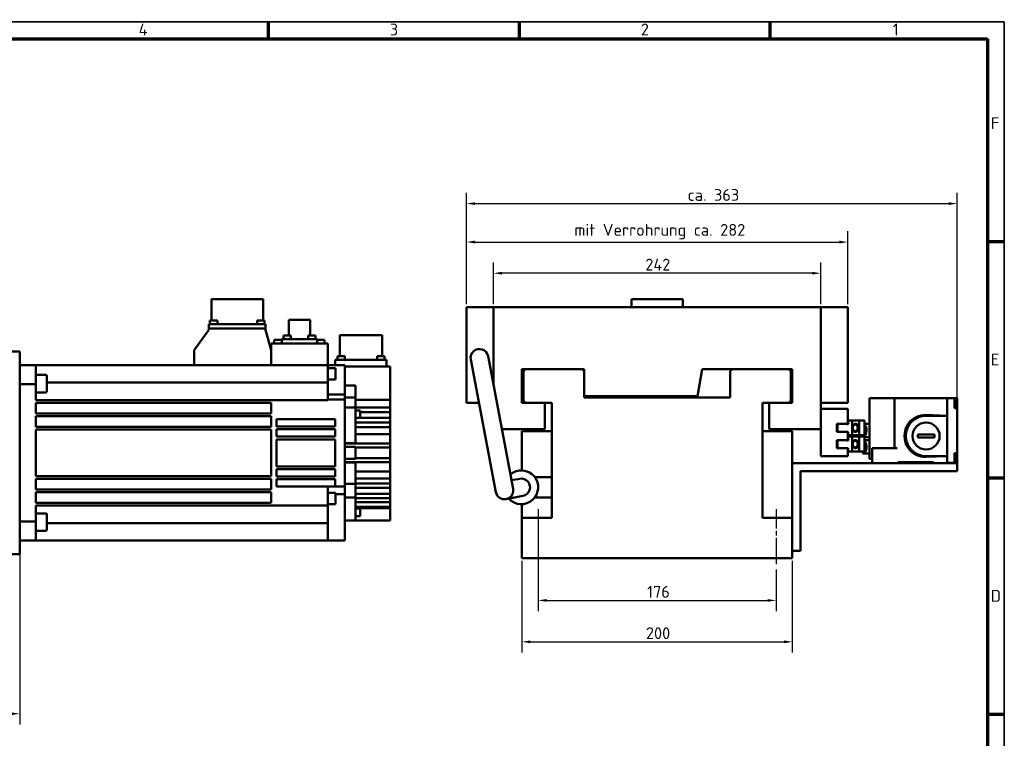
# Model space of a CAD drawing. Header units: millimetres. Extents: x 12 to 1472, y 12 to 1039.
# Tile 7 of 7: x 744 to 1472, y 507 to 1039. Entities that reach past the tile are written whole.
import ezdxf

# ---------------------------------------------------------------- set-up
doc = ezdxf.new("R2010")
doc.units = ezdxf.units.MM
doc.header["$LTSCALE"] = 2.5
doc.linetypes.add('CHAIN', pattern=[0.3543, 0.2362, -0.0295, 0.0591, -0.0295])
doc.layers.get('0').update_dxf_attribs({"lineweight": 25})
for name, color, linetype, lineweight in [('Bemaßung (ISO)', 7, 'Continuous', 25), ('Mittellinie (ISO)', 7, 'Continuous', 25), ('Rahmen (ISO)', 7, 'Continuous', 70), ('Sichtbar (ISO)', 7, 'Continuous', 50), ('Symbol (ISO)', 7, 'Continuous', 25)]:
    doc.layers.add(name, color=color, linetype=linetype, lineweight=lineweight)
doc.styles.add('Notiztext (DIN)', font='isocpeur.ttf')
doc.dimstyles.new('Standard (DIN)', dxfattribs={"dimscale": 2.5, "dimtxt": 3.5, "dimasz": 2.5, "dimexe": 3.175, "dimexo": 0.8, "dimgap": 0.8, "dimtad": 1, "dimdec": 3, "dimrnd": 1e-08, "dimtxsty": 'Notiztext (DIN)', "dimcen": 0.09, "dimdle": 10, "dimclrd": 256, "dimclre": 256, "dimclrt": 256, "dimazin": 2, "dimtfac": 0.571429, "dimtdec": 3, "dimtmove": 0, "dimatfit": 3, "dimfxl": 1, "dimtolj": 1, "dimlwd": -1, "dimlwe": -1, "dimarcsym": 0})

# ---------------------------------------------------------------- blocks, each defined once
blk = doc.blocks.new('Ränder Hagen+Goebel Rahmen')
at = {"layer": 'Rahmen (ISO)', "linetype": 'Continuous', "lineweight": 35}
for p, q in [((5, 415), (589, 415)), ((589, 415), (589, 5))]:
    blk.add_line(p, q, dxfattribs=at)
at = {"layer": 'Rahmen (ISO)'}
for p, q in [((371.25, 410), (371.25, 415)), ((445.5, 410), (445.5, 415)), ((519.75, 410), (519.75, 415)), ((10, 410), (584, 410)), ((584, 410), (584, 10)), ((584, 350), (589, 350)), ((584, 280), (589, 280)), ((584, 210), (589, 210))]:
    blk.add_line(p, q, dxfattribs=at)
at = {"layer": 'Symbol (ISO)', "char_height": 3.5, "style": 'Notiztext (DIN)'}
for s, insert, attachment_point in [('4', (334.125, 411), 8), ('3', (408.375, 411), 8), ('2', (482.625, 411), 8), ('1', (556.875, 411), 8), ('F', (585, 385), 4), ('E', (585, 315), 4), ('D', (585, 245), 4)]:
    blk.add_mtext(s, dxfattribs=dict(at, insert=insert, attachment_point=attachment_point))
blk = doc.blocks.new('*D9')
at = {"layer": 'Bemaßung (ISO)'}
for p, q in [((1127.63, 674.66), (1127.63, 601.22)), ((1303.63, 632.16), (1303.63, 601.22)), ((1133.88, 609.16), (1297.38, 609.16))]:
    blk.add_line(p, q, dxfattribs=at)
for points in [[(1133.88, 610.2), (1133.88, 608.12), (1127.63, 609.16)], [(1297.38, 610.2), (1297.38, 608.12), (1303.63, 609.16)]]:
    blk.add_solid(points, dxfattribs=at)
at = {"layer": 'Defpoints', "color": 0}
for p in [(1127.63, 676.66), (1303.63, 634.16), (1303.63, 609.16)]:
    blk.add_point(p, dxfattribs=at)
at = {"layer": 'Bemaßung (ISO)', "insert": (1208.19, 619.91), "char_height": 8.75, "attachment_point": 1, "style": 'Notiztext (DIN)'}
blk.add_mtext('\\A1;176', dxfattribs=at)
blk = doc.blocks.new('*D10')
at = {"layer": 'Bemaßung (ISO)'}
for p, q in [((1115.63, 638.41), (1115.63, 570.56)), ((1315.63, 638.41), (1315.63, 570.56)), ((1121.88, 578.5), (1309.38, 578.5))]:
    blk.add_line(p, q, dxfattribs=at)
for points in [[(1121.88, 579.54), (1121.88, 577.45), (1115.63, 578.5)], [(1309.38, 579.54), (1309.38, 577.45), (1315.63, 578.5)]]:
    blk.add_solid(points, dxfattribs=at)
at = {"layer": 'Defpoints', "color": 0}
for p in [(1115.63, 640.41), (1315.63, 640.41), (1315.63, 578.5)]:
    blk.add_point(p, dxfattribs=at)
at = {"layer": 'Bemaßung (ISO)', "insert": (1207.32, 589.25), "char_height": 8.75, "attachment_point": 1, "style": 'Notiztext (DIN)'}
blk.add_mtext('\\A1;200', dxfattribs=at)
blk = doc.blocks.new('*D11')
at = {"layer": 'Bemaßung (ISO)'}
for p, q in [((1094.63, 828.41), (1094.63, 859.35)), ((1336.63, 828.41), (1336.63, 859.35)), ((1330.38, 851.41), (1100.88, 851.41))]:
    blk.add_line(p, q, dxfattribs=at)
for points in [[(1100.88, 852.45), (1100.88, 850.37), (1094.63, 851.41)], [(1330.38, 852.45), (1330.38, 850.37), (1336.63, 851.41)]]:
    blk.add_solid(points, dxfattribs=at)
at = {"layer": 'Defpoints', "color": 0}
for p in [(1094.63, 851.41), (1094.63, 826.41), (1336.63, 826.41)]:
    blk.add_point(p, dxfattribs=at)
at = {"layer": 'Bemaßung (ISO)', "insert": (1206.88, 862.16), "char_height": 8.75, "attachment_point": 1, "style": 'Notiztext (DIN)'}
blk.add_mtext('\\A1;242', dxfattribs=at)
blk = doc.blocks.new('*D12')
at = {"layer": 'Bemaßung (ISO)'}
for p, q in [((1074.63, 828.41), (1074.63, 882.44)), ((1356.63, 828.41), (1356.63, 882.44)), ((1080.88, 874.51), (1350.38, 874.51))]:
    blk.add_line(p, q, dxfattribs=at)
for points in [[(1080.88, 875.55), (1080.88, 873.46), (1074.63, 874.51)], [(1350.38, 875.55), (1350.38, 873.46), (1356.63, 874.51)]]:
    blk.add_solid(points, dxfattribs=at)
at = {"layer": 'Defpoints', "color": 0}
for p in [(1356.63, 874.51), (1074.63, 826.41), (1356.63, 826.41)]:
    blk.add_point(p, dxfattribs=at)
at = {"layer": 'Bemaßung (ISO)', "insert": (1154.38, 887.88), "char_height": 8.75, "attachment_point": 1, "style": 'Notiztext (DIN)'}
blk.add_mtext('\\A1;mit Verrohrung ca. 282', dxfattribs=at)
blk = doc.blocks.new('*D13')
at = {"layer": 'Bemaßung (ISO)'}
for p, q in [((1074.63, 828.41), (1074.63, 910.92)), ((1437.63, 753.51), (1437.63, 910.92)), ((1080.88, 902.98), (1431.38, 902.98))]:
    blk.add_line(p, q, dxfattribs=at)
for points in [[(1080.88, 904.03), (1080.88, 901.94), (1074.63, 902.98)], [(1431.38, 904.03), (1431.38, 901.94), (1437.63, 902.98)]]:
    blk.add_solid(points, dxfattribs=at)
at = {"layer": 'Defpoints', "color": 0}
for p in [(1437.63, 902.98), (1074.63, 826.41), (1437.63, 751.51)]:
    blk.add_point(p, dxfattribs=at)
at = {"layer": 'Bemaßung (ISO)', "insert": (1238.19, 913.74), "char_height": 8.75, "attachment_point": 1, "style": 'Notiztext (DIN)'}
blk.add_mtext('\\A1;ca. 363', dxfattribs=at)
blk = doc.blocks.new('*D20')
at = {"layer": 'Bemaßung (ISO)'}
for p, q in [((110.97, 668.41), (110.97, 517.33)), ((743.97, 644.41), (743.97, 517.33)), ((117.22, 525.27), (737.72, 525.27))]:
    blk.add_line(p, q, dxfattribs=at)
for points in [[(117.22, 526.31), (117.22, 524.23), (110.97, 525.27)], [(737.72, 526.31), (737.72, 524.23), (743.97, 525.27)]]:
    blk.add_solid(points, dxfattribs=at)
at = {"layer": 'Defpoints', "color": 0}
for p in [(110.97, 670.41), (743.97, 646.41), (743.97, 525.27)]:
    blk.add_point(p, dxfattribs=at)
at = {"layer": 'Bemaßung (ISO)', "insert": (419.16, 536.02), "char_height": 8.75, "attachment_point": 1, "style": 'Notiztext (DIN)'}
blk.add_mtext('\\A1;633', dxfattribs=at)

msp = doc.modelspace()

# ---------------------------------------------------------------- linework, layer by layer
at = {"layer": 'Mittellinie (ISO)', "linetype": 'CHAIN', "ltscale": 23.990969}
for p, q in [((1127.6307, 676.6579), (1127.6307, 634.1579)), ((1303.6307, 676.6579), (1303.6307, 634.1579))]:
    msp.add_line(p, q, dxfattribs=at)
at = {"layer": 'Sichtbar (ISO)'}
for p, q in [((885.9178, 832.1579), (885.9178, 816.3079)), ((924.0178, 832.1579), (885.9178, 832.1579)), ((924.0178, 832.1579), (924.0178, 816.3079)), ((1215.6307, 832.1579), (1196.5807, 832.1579)), ((1196.5807, 832.1579), (1196.5807, 826.4079)), ((1234.6807, 832.1579), (1215.6307, 832.1579)), ((1234.6807, 832.1579), (1234.6807, 826.4079)), ((1074.6307, 826.4079), (1094.6307, 826.4079)), ((1074.6307, 826.4079), (1074.6307, 755.4079)), ((1094.6307, 826.4079), (1094.6307, 768.2401)), ((1336.6307, 826.4079), (1094.6307, 826.4079)), ((1094.6307, 768.2401), (1094.6307, 826.4079)), ((1336.6307, 735.9079), (1336.6307, 826.4079)), ((1356.6307, 826.4079), (1336.6307, 826.4079)), ((1336.6307, 826.4079), (1336.6307, 755.4079)), ((1356.6307, 755.4079), (1356.6307, 826.4079)), ((884.7578, 816.3079), (884.7578, 813.6079)), ((890.2578, 816.3079), (884.7578, 816.3079)), ((890.2578, 816.3079), (890.2578, 813.6079)), ((919.6778, 816.3079), (919.6778, 813.6079)), ((925.1778, 816.3079), (919.6778, 816.3079)), ((925.1778, 816.3079), (925.1778, 813.6079)), ((943.0303, 816.7879), (943.0303, 805.2079)), ((958.9053, 816.7879), (943.0303, 816.7879)), ((958.9053, 816.7879), (958.9053, 805.2079)), ((872.9678, 794.4079), (883.9678, 809.4079)), ((887.9678, 813.6079), (883.9678, 813.6079)), ((883.9678, 810.4079), (883.9678, 813.6079)), ((883.9678, 810.4079), (925.9678, 810.4079)), ((883.9678, 809.4079), (883.9678, 810.4079)), ((887.9678, 813.6079), (921.9678, 813.6079)), ((925.9678, 813.6079), (921.9678, 813.6079)), ((925.9678, 813.6079), (925.9678, 810.4079)), ((925.9678, 810.4079), (925.9678, 809.4079)), ((925.9678, 809.4079), (929.9678, 794.4079)), ((932.3178, 802.1079), (932.3178, 799.4079)), ((937.8178, 802.1079), (932.3178, 802.1079)), ((937.8178, 802.1079), (937.8178, 799.4079)), ((937.9678, 802.5079), (963.9678, 802.5079)), ((937.9678, 802.5079), (937.9678, 799.4079)), ((939.0678, 805.2079), (939.0678, 802.5079)), ((944.5678, 805.2079), (939.0678, 805.2079)), ((944.5678, 805.2079), (944.5678, 802.5079)), ((957.3678, 805.2079), (957.3678, 802.5079)), ((962.8678, 805.2079), (957.3678, 805.2079)), ((962.8678, 805.2079), (962.8678, 802.5079)), ((963.9678, 802.5079), (963.9678, 799.4079)), ((964.1178, 802.1079), (964.1178, 799.4079)), ((969.6178, 802.1079), (964.1178, 802.1079)), ((969.6178, 802.1079), (969.6178, 799.4079)), ((980.7678, 805.6579), (980.7678, 790.0079)), ((1012.1678, 805.6579), (980.7678, 805.6579)), ((1012.1678, 805.6579), (1012.1678, 790.0079)), ((872.9678, 783.4079), (872.9678, 794.4079)), ((929.9678, 799.4079), (971.9678, 799.4079)), ((929.9678, 799.4079), (929.9678, 794.4079)), ((929.9678, 794.4079), (929.9678, 783.4079)), ((971.9678, 799.4079), (971.9678, 783.4079)), ((743.9678, 793.4079), (718.9678, 793.4079)), ((743.9678, 793.4079), (743.9678, 790.4079)), ((743.9678, 790.4079), (743.9678, 646.4079)), ((981.9678, 787.3079), (977.4678, 787.3079)), ((977.4678, 787.3079), (977.4678, 783.4079)), ((979.0678, 790.0079), (979.0678, 787.3079)), ((984.5678, 790.0079), (979.0678, 790.0079)), ((981.9678, 787.3079), (1010.9678, 787.3079)), ((984.5678, 790.0079), (984.5678, 787.3079)), ((1008.3678, 790.0079), (1008.3678, 787.3079)), ((1013.8678, 790.0079), (1008.3678, 790.0079)), ((1015.4678, 787.3079), (1010.9678, 787.3079)), ((1013.8678, 790.0079), (1013.8678, 787.3079)), ((1015.4678, 787.3079), (1015.4678, 782.4079)), ((1077.7435, 787.6164), (1096.2926, 689.3519)), ((1109.0665, 691.7658), (1090.5179, 790.0278)), ((755.9678, 783.4079), (743.9678, 783.4079)), ((971.9678, 783.4079), (755.9678, 783.4079)), ((755.9678, 783.4079), (755.9678, 769.2139)), ((984.4678, 783.4079), (971.9678, 783.4079)), ((971.9678, 783.4079), (971.9678, 770.4079)), ((977.5178, 781.1146), (971.9678, 781.1146)), ((977.5178, 776.8646), (977.5178, 781.1146)), ((984.4678, 783.4079), (984.4678, 761.7091)), ((1010.9678, 782.4079), (984.4678, 782.4079)), ((1017.9678, 782.4079), (1010.9678, 782.4079)), ((1017.9678, 782.4079), (1017.9678, 757.5997)), ((1115.6307, 755.4079), (1115.6307, 780.4079)), ((1115.6307, 780.4079), (1118.1307, 780.4079)), ((1116.6307, 778.9079), (1118.1307, 780.4079)), ((1118.1307, 780.4079), (1160.1307, 780.4079)), ((1160.1307, 780.4079), (1161.6307, 778.9079)), ((1160.1307, 780.4079), (1161.6307, 780.4079)), ((1161.6307, 780.4079), (1161.6307, 778.9079)), ((1245.4707, 760.4079), (1248.9972, 780.4079)), ((1248.9972, 780.4079), (1271.1307, 780.4079)), ((1269.6307, 778.9079), (1271.1307, 780.4079)), ((1271.1307, 780.4079), (1313.1307, 780.4079)), ((1313.1307, 780.4079), (1314.6307, 778.9079)), ((1313.1307, 780.4079), (1315.6307, 780.4079)), ((1315.6307, 780.4079), (1315.6307, 755.4079)), ((763.1678, 776.1731), (755.9678, 776.1731)), ((763.9678, 775.3731), (763.9678, 763.9731)), ((977.5178, 772.6146), (971.9678, 772.6146)), ((977.5178, 772.6146), (977.5178, 776.8646)), ((1116.6307, 756.9079), (1116.6307, 778.9079)), ((1161.6307, 778.9079), (1161.6307, 759.4079)), ((1269.6307, 759.4079), (1269.6307, 778.9079)), ((1314.6307, 778.9079), (1314.6307, 756.9079)), ((755.9678, 769.2139), (743.9678, 769.2139)), ((755.9678, 757.4079), (755.9678, 769.2139)), ((971.9678, 770.4079), (763.9678, 770.4079)), ((971.9678, 757.9079), (971.9678, 770.4079)), ((992.4678, 768.4079), (984.4678, 768.4079)), ((992.4678, 768.4079), (992.4678, 759.3957)), ((763.1678, 763.1731), (755.9678, 763.1731)), ((984.4678, 761.7091), (971.9678, 761.7091)), ((984.4678, 757.9079), (971.9678, 757.9079)), ((971.9678, 757.9079), (971.9678, 757.4079)), ((984.4678, 757.9079), (984.4678, 761.7091)), ((992.4678, 759.3957), (984.4678, 759.3957)), ((984.4678, 757.9079), (984.4678, 693.4079)), ((992.4678, 751.9079), (992.4678, 759.3957)), ((1161.6307, 760.4079), (1245.4707, 760.4079)), ((1161.6307, 759.4079), (1269.6307, 759.4079)), ((1372.6307, 758.9079), (1373.6307, 758.9079)), ((1372.6307, 713.9079), (1372.6307, 758.9079)), ((1374.0222, 758.9079), (1373.6307, 758.9079)), ((1376.1353, 758.9079), (1374.0222, 758.9079)), ((1383.4874, 758.9079), (1376.1353, 758.9079)), ((1385.7045, 758.9079), (1383.4874, 758.9079)), ((1390.5608, 758.9079), (1385.7045, 758.9079)), ((1391.2307, 758.9079), (1390.5608, 758.9079)), ((1391.2307, 721.9079), (1391.2307, 758.9079)), ((1391.2307, 758.9079), (1393.1609, 758.9079)), ((1430.1307, 758.9079), (1393.1609, 758.9079)), ((1430.1307, 758.8079), (1430.1307, 758.9079)), ((1430.1307, 711.0079), (1430.1307, 758.8079)), ((1430.1307, 758.8079), (1435.6307, 758.8079)), ((1435.6307, 758.8079), (1437.6307, 758.8079)), ((1435.6307, 751.5079), (1435.6307, 758.8079)), ((1436.9742, 757.9903), (1435.6307, 758.1079)), ((1437.6307, 755.5079), (1437.6307, 758.8079)), ((971.9678, 757.4079), (755.9678, 757.4079)), ((755.9678, 747.5329), (755.9678, 755.4079)), ((755.9678, 755.4079), (929.9678, 755.4079)), ((929.9678, 747.5329), (929.9678, 755.4079)), ((992.4678, 751.9079), (984.4678, 751.9079)), ((1017.9678, 757.5997), (992.4678, 757.5997)), ((1017.9678, 752.008), (992.4678, 752.008)), ((992.4678, 751.9079), (992.4678, 736.1514)), ((1017.9678, 752.008), (1017.9678, 757.5997)), ((1017.9678, 749.8741), (1017.9678, 752.008)), ((1074.6307, 755.4079), (1083.8234, 755.4079)), ((1115.6307, 755.4079), (1118.1307, 755.4079)), ((1118.1307, 755.4079), (1116.6307, 756.9079)), ((1137.6307, 755.4079), (1118.1307, 755.4079)), ((1132.6307, 755.4079), (1132.6307, 735.9079)), ((1137.6307, 670.4079), (1137.6307, 755.4079)), ((1313.1307, 755.4079), (1293.6307, 755.4079)), ((1293.6307, 670.4079), (1293.6307, 755.4079)), ((1298.6307, 735.9079), (1298.6307, 755.4079)), ((1314.6307, 756.9079), (1313.1307, 755.4079)), ((1313.1307, 755.4079), (1315.6307, 755.4079)), ((1356.6307, 755.4079), (1336.6307, 755.4079)), ((1336.6307, 750.9079), (1356.6307, 750.9079)), ((1336.6307, 715.9079), (1336.6307, 750.9079)), ((1356.6307, 739.9079), (1356.6307, 750.9079)), ((1436.9742, 752.6254), (1435.6307, 752.5079)), ((1435.6307, 751.5079), (1437.6307, 751.5079)), ((1436.6207, 755.9079), (1436.9742, 755.9079)), ((1436.6207, 755.9079), (1436.6207, 755.1079)), ((1436.9742, 755.1079), (1436.6207, 755.1079)), ((1436.9742, 755.9079), (1437.4307, 755.9079)), ((1437.4307, 755.1079), (1436.9742, 755.1079)), ((1437.4307, 757.4922), (1437.4307, 755.9079)), ((1437.4307, 755.1079), (1437.4307, 753.1235)), ((1437.6307, 751.5079), (1437.6307, 755.5079)), ((1437.6307, 718.3079), (1437.6307, 751.5079)), ((929.9678, 747.5329), (755.9678, 747.5329)), ((929.9678, 745.5329), (755.9678, 745.5329)), ((755.9678, 737.6579), (755.9678, 745.5329)), ((929.9678, 737.6579), (929.9678, 745.5329)), ((977.4678, 743.4079), (933.9678, 743.4079)), ((933.9678, 743.4079), (933.9678, 737.9079)), ((977.4678, 743.4079), (977.4678, 737.9079)), ((995.9678, 749.7514), (992.4678, 749.7514)), ((995.9678, 744.2514), (992.4678, 744.2514)), ((1017.9678, 744.2393), (992.4678, 744.2393)), ((995.9678, 747.0014), (995.9678, 749.7514)), ((1017.9678, 748.6241), (995.9678, 748.6241)), ((995.9678, 744.2514), (995.9678, 747.0014)), ((1017.9678, 749.8741), (1017.9678, 748.6241)), ((1017.9678, 744.2393), (1017.9678, 748.6241)), ((1017.9678, 741.9351), (1017.9678, 744.2393)), ((1414.6307, 746.4491), (1430.1307, 745.9079)), ((1414.6307, 745.9079), (1430.1307, 745.9079)), ((929.9678, 737.6579), (755.9678, 737.6579)), ((977.4678, 737.9079), (933.9678, 737.9079)), ((977.4678, 735.9079), (933.9678, 735.9079)), ((933.9678, 735.9079), (933.9678, 730.4079)), ((977.4678, 735.9079), (977.4678, 730.4079)), ((1017.9678, 740.9853), (992.4678, 740.9853)), ((1017.9678, 737.4014), (992.4678, 737.4014)), ((992.4678, 736.1514), (992.4678, 725.5105)), ((1017.9678, 741.9351), (1017.9678, 740.9853)), ((1017.9678, 737.4014), (1017.9678, 740.9853)), ((1017.9678, 734.9768), (1017.9678, 737.4014)), ((1132.6307, 735.9079), (1100.7339, 735.9079)), ((1120.6307, 734.4079), (1120.6307, 735.9079)), ((1336.6307, 735.9079), (1298.6307, 735.9079)), ((1310.6307, 735.9079), (1310.6307, 734.4079)), ((1348.6307, 739.9079), (1356.6307, 739.9079)), ((1348.6307, 733.9079), (1348.6307, 739.9079)), ((1349.1307, 733.9079), (1349.1307, 739.9079)), ((1356.2746, 739.6079), (1356.2746, 739.9079)), ((1357.1022, 739.6079), (1356.2746, 739.6079)), ((1360.0443, 742.4079), (1356.6307, 742.4079)), ((1356.6307, 742.4069), (1357.1022, 739.6079)), ((1365.1307, 742.4079), (1360.0443, 742.4079)), ((1360.0443, 731.4079), (1360.0443, 742.4079)), ((1362.5807, 739.9079), (1362.5787, 739.9079)), ((1369.1307, 742.4079), (1365.1307, 742.4079)), ((1365.1307, 731.4079), (1365.1307, 742.4079)), ((1369.1307, 731.4079), (1369.1307, 742.4079)), ((1372.6307, 739.8979), (1369.1307, 739.8979)), ((929.9678, 735.6579), (755.9678, 735.6579)), ((755.9678, 718.4079), (755.9678, 735.6579)), ((929.9678, 718.4079), (929.9678, 735.6579)), ((977.4678, 730.4079), (933.9678, 730.4079)), ((1017.9678, 732.2761), (992.4678, 732.2761)), ((1017.9678, 734.9768), (1017.9678, 732.2761)), ((1017.9678, 725.3559), (1017.9678, 732.2761)), ((1115.6307, 734.4079), (1137.6307, 734.4079)), ((1115.6307, 705.3979), (1115.6307, 734.4079)), ((1293.6307, 734.4079), (1315.6307, 734.4079)), ((1315.6307, 734.4079), (1315.6307, 710.9079)), ((1356.6307, 733.9079), (1348.6307, 733.9079)), ((1356.6307, 727.9079), (1356.6307, 733.9079)), ((1356.6307, 733.9079), (1357.0516, 733.9079)), ((1357.0516, 733.9079), (1356.6307, 731.4089)), ((1360.0443, 731.4079), (1356.6307, 731.4079)), ((1360.0443, 730.4079), (1356.6307, 730.4079)), ((1356.6307, 730.4069), (1357.1022, 727.6079)), ((1365.1307, 731.4079), (1360.0443, 731.4079)), ((1365.1307, 730.4079), (1360.0443, 730.4079)), ((1360.0443, 719.4079), (1360.0443, 730.4079)), ((1362.5807, 733.9079), (1362.5787, 733.9079)), ((1369.1307, 731.4079), (1365.1307, 731.4079)), ((1369.1307, 730.4079), (1365.1307, 730.4079)), ((1365.1307, 719.4079), (1365.1307, 730.4079)), ((1367.708, 730.4079), (1367.708, 731.4079)), ((1369.1307, 719.4079), (1369.1307, 730.4079)), ((1372.6307, 729.9179), (1369.1307, 729.9179)), ((1408.48, 731.9079), (1420.7813, 731.9079)), ((1420.7813, 729.9079), (1408.48, 729.9079)), ((977.4678, 728.4079), (933.9678, 728.4079)), ((933.9678, 728.4079), (933.9678, 718.4079)), ((977.4678, 728.4079), (977.4678, 718.4079)), ((984.4678, 725.5105), (992.4678, 725.5105)), ((984.4678, 725.3559), (1017.9678, 725.3559)), ((984.4678, 722.8644), (992.4678, 722.8644)), ((992.4678, 725.3559), (992.4678, 725.5105)), ((992.4678, 713.9514), (992.4678, 722.8644)), ((1017.9678, 722.2723), (992.4678, 722.2723)), ((1017.9678, 725.3559), (1017.9678, 724.1059)), ((1017.9678, 724.1059), (1017.9678, 722.8644)), ((1017.9678, 722.8644), (1017.9678, 722.2723)), ((1017.9678, 714.5434), (1017.9678, 722.2723)), ((1348.6307, 727.9079), (1356.6307, 727.9079)), ((1348.6307, 721.9079), (1348.6307, 727.9079)), ((1356.6307, 721.9079), (1348.6307, 721.9079)), ((1349.1307, 721.9079), (1349.1307, 727.9079)), ((1356.2746, 727.6079), (1356.2746, 727.9079)), ((1357.1022, 727.6079), (1356.2746, 727.6079)), ((1356.6307, 715.9079), (1356.6307, 721.9079)), ((1356.6307, 721.9079), (1357.0516, 721.9079)), ((1357.0516, 721.9079), (1356.6307, 719.4089)), ((1362.5807, 727.9079), (1362.5787, 727.9079)), ((1362.5807, 721.9079), (1362.5787, 721.9079)), ((1372.6307, 727.8979), (1369.1307, 727.8979)), ((1374.6307, 710.9079), (1374.6307, 721.9079)), ((1374.6307, 721.9079), (1376.5609, 721.9079)), ((1393.1609, 721.9079), (1376.5609, 721.9079)), ((755.9678, 701.1579), (755.9678, 718.4079)), ((929.9678, 701.1579), (929.9678, 718.4079)), ((933.9678, 708.4079), (933.9678, 718.4079)), ((977.4678, 708.4079), (977.4678, 718.4079)), ((1017.9678, 714.5434), (992.4678, 714.5434)), ((1017.9678, 714.5434), (1017.9678, 713.9514)), ((1336.6307, 715.9079), (1356.6307, 715.9079)), ((1360.0443, 719.4079), (1356.6307, 719.4079)), ((1365.1307, 719.4079), (1360.0443, 719.4079)), ((1369.1307, 719.4079), (1365.1307, 719.4079)), ((1367.708, 717.9179), (1367.708, 719.4079)), ((1372.6307, 717.9179), (1367.708, 717.9179)), ((1430.1307, 715.9079), (1414.6307, 715.3666)), ((1414.6307, 715.9079), (1430.1307, 715.9079)), ((1435.6307, 718.3079), (1437.6307, 718.3079)), ((1435.6307, 711.0079), (1435.6307, 718.3079)), ((1436.9742, 716.7903), (1435.6307, 716.9079)), ((1436.6207, 714.5079), (1436.9742, 714.5079)), ((1436.6207, 714.5079), (1436.6207, 713.7079)), ((1436.9742, 714.5079), (1437.4307, 714.5079)), ((1437.4307, 716.2922), (1437.4307, 714.5079)), ((1437.6307, 714.3079), (1437.6307, 718.3079)), ((1437.6307, 711.0079), (1437.6307, 714.3079)), ((977.4678, 708.4079), (933.9678, 708.4079)), ((984.4678, 713.9514), (992.4678, 713.9514)), ((984.4678, 711.4598), (1017.9678, 711.4598)), ((992.4678, 711.3052), (984.4678, 711.3052)), ((992.4678, 711.3052), (992.4678, 711.4598)), ((992.4678, 711.3052), (992.4678, 700.6643)), ((1017.9678, 713.9514), (1017.9678, 712.7098)), ((1017.9678, 712.7098), (1017.9678, 711.4598)), ((1017.9678, 704.5397), (1017.9678, 711.4598)), ((1315.6307, 670.4079), (1315.6307, 710.9079)), ((1315.6307, 710.9079), (1437.6307, 710.9079)), ((1373.6307, 713.9079), (1372.6307, 713.9079)), ((1373.6307, 713.9079), (1374.0222, 713.9079)), ((1374.0222, 713.9079), (1374.6307, 713.9079)), ((1393.6307, 711.6079), (1420.1307, 711.6079)), ((1393.6307, 710.9079), (1393.6307, 711.6079)), ((1420.1307, 711.6079), (1420.1307, 710.9079)), ((1430.1307, 711.0079), (1435.6307, 711.0079)), ((1430.1307, 710.9079), (1430.1307, 711.0079)), ((1436.9742, 711.4254), (1435.6307, 711.3079)), ((1435.6307, 711.0079), (1437.6307, 711.0079)), ((1436.9742, 713.7079), (1436.6207, 713.7079)), ((1437.4307, 713.7079), (1436.9742, 713.7079)), ((1437.4307, 713.7079), (1437.4307, 711.9235)), ((1437.6307, 710.9079), (1437.6307, 704.9079)), ((929.9678, 701.1579), (755.9678, 701.1579)), ((977.4678, 706.4079), (933.9678, 706.4079)), ((933.9678, 700.9079), (933.9678, 706.4079)), ((977.4678, 700.9079), (933.9678, 700.9079)), ((977.4678, 700.9079), (977.4678, 706.4079)), ((1017.9678, 704.5397), (992.4678, 704.5397)), ((992.4678, 700.6643), (992.4678, 695.4079)), ((1017.9678, 699.4143), (992.4678, 699.4143)), ((1017.9678, 704.5397), (1017.9678, 701.8389)), ((1017.9678, 699.4143), (1017.9678, 701.8389)), ((1017.9678, 695.8305), (1017.9678, 699.4143)), ((1125.1307, 700.4079), (1137.6307, 700.4079)), ((1437.6307, 704.9079), (1321.6307, 704.9079)), ((1321.6307, 704.9079), (1321.6307, 645.9079)), ((929.9678, 699.1579), (755.9678, 699.1579)), ((755.9678, 691.2829), (755.9678, 699.1579)), ((929.9678, 691.2829), (929.9678, 699.1579)), ((977.4678, 698.9079), (933.9678, 698.9079)), ((933.9678, 693.4079), (933.9678, 698.9079)), ((971.9678, 693.4079), (933.9678, 693.4079)), ((971.9678, 693.4079), (971.9678, 679.4079)), ((977.4678, 693.4079), (971.9678, 693.4079)), ((977.4678, 693.4079), (977.4678, 698.9079)), ((984.4678, 693.4079), (977.4678, 693.4079)), ((992.4678, 695.4079), (984.4678, 695.4079)), ((984.4678, 687.7525), (984.4678, 693.4079)), ((1017.9678, 695.8305), (992.4678, 695.8305)), ((992.4678, 693.1548), (992.4678, 695.4079)), ((992.4678, 685.442), (992.4678, 693.1548)), ((1017.9678, 692.5764), (992.4678, 692.5764)), ((1017.9678, 695.8305), (1017.9678, 694.8807)), ((1017.9678, 692.5764), (1017.9678, 694.8807)), ((1017.9678, 688.1916), (1017.9678, 692.5764)), ((1113.925, 699.2951), (1107.8613, 698.1504)), ((929.9678, 691.2829), (755.9678, 691.2829)), ((929.9678, 689.2829), (755.9678, 689.2829)), ((755.9678, 681.4079), (755.9678, 689.2829)), ((929.9678, 681.4079), (929.9678, 689.2829)), ((977.5178, 688.9079), (971.9678, 688.9079)), ((977.5178, 684.6579), (977.5178, 688.9079)), ((984.4678, 687.7525), (977.5178, 687.7525)), ((984.4678, 687.7525), (984.4678, 653.4079)), ((992.4678, 685.442), (984.4678, 685.442)), ((1017.9678, 688.1916), (992.4678, 688.1916)), ((992.4678, 685.442), (992.4678, 668.4079)), ((1017.9678, 688.1916), (1017.9678, 686.9416)), ((1017.9678, 684.8077), (1017.9678, 686.9416)), ((1116.3363, 686.5207), (1103.8855, 684.1704)), ((1109.0665, 691.7658), (1109.067, 691.7632)), ((1137.6307, 685.4079), (1125.1307, 685.4079)), ((755.9678, 681.4079), (929.9678, 681.4079)), ((755.9678, 667.6019), (755.9678, 679.4079)), ((971.9678, 679.4079), (755.9678, 679.4079)), ((977.5178, 680.4079), (971.9678, 680.4079)), ((971.9678, 666.7867), (971.9678, 679.4079)), ((977.5178, 680.4079), (977.5178, 684.6579)), ((1017.9678, 684.8077), (992.4678, 684.8077)), ((1017.9678, 681.9852), (992.4678, 681.9852)), ((1017.9678, 678.5727), (992.4678, 678.5727)), ((1017.9678, 681.9852), (1017.9678, 684.8077)), ((1017.9678, 681.9852), (1017.9678, 680.4943)), ((1017.9678, 678.5727), (1017.9678, 680.4943)), ((1017.9678, 677.5056), (1017.9678, 678.5727)), ((1115.6307, 680.4179), (1115.6307, 670.4079)), ((763.1678, 673.6426), (755.9678, 673.6426)), ((763.9678, 672.8426), (763.9678, 661.4426)), ((1017.9678, 677.5056), (992.4678, 677.5056)), ((995.9678, 677.1277), (992.4678, 677.1277)), ((995.9678, 671.6277), (992.4678, 671.6277)), ((995.9678, 674.3777), (995.9678, 677.1277)), ((995.9678, 671.6277), (995.9678, 674.3777)), ((1017.9678, 677.5056), (1017.9678, 670.0854)), ((1115.6307, 640.4079), (1115.6307, 670.4079)), ((1137.6307, 670.4079), (1115.6307, 670.4079)), ((1315.6307, 670.4079), (1293.6307, 670.4079)), ((1315.6307, 670.4079), (1315.6307, 640.4079)), ((755.9678, 667.6019), (743.9678, 667.6019)), ((755.9678, 667.6019), (755.9678, 653.4079)), ((971.9678, 666.4079), (763.9678, 666.4079)), ((971.9678, 666.7867), (971.9678, 653.4079)), ((992.4678, 668.4079), (984.4678, 668.4079)), ((1017.9678, 668.4079), (992.4678, 668.4079)), ((1017.9678, 668.4079), (1017.9678, 670.0854)), ((763.1678, 660.6426), (755.9678, 660.6426)), ((755.9678, 653.4079), (743.9678, 653.4079)), ((971.9678, 653.4079), (755.9678, 653.4079)), ((984.4678, 653.4079), (971.9678, 653.4079)), ((718.9678, 643.4079), (743.9678, 643.4079)), ((743.9678, 646.4079), (743.9678, 643.4079)), ((1321.6307, 645.9079), (1315.6307, 645.9079)), ((1315.6307, 640.4079), (1115.6307, 640.4079))]:
    msp.add_line(p, q, dxfattribs=at)
at = {"layer": 'Sichtbar (ISO)', "flags": 128}
for points in [[(1367.775, 717.9241), (1367.7696, 717.9237), (1367.7644, 717.9232), (1367.7594, 717.9228), (1367.7546, 717.9223), (1367.7501, 717.9219), (1367.7458, 717.9215), (1367.7417, 717.9211), (1367.7378, 717.9208), (1367.7342, 717.9204), (1367.7308, 717.9201), (1367.7276, 717.9198), (1367.7247, 717.9195), (1367.722, 717.9193), (1367.7196, 717.919), (1367.7174, 717.9188), (1367.7154, 717.9186), (1367.7137, 717.9184), (1367.7122, 717.9183), (1367.7109, 717.9182), (1367.7099, 717.9181), (1367.709, 717.918), (1367.7085, 717.9179), (1367.7081, 717.9179), (1367.708, 717.9179)], [(1109.067, 691.7632), (1109.1322, 691.3415), (1109.1696, 690.9162), (1109.1789, 690.49), (1109.1604, 690.0644), (1109.1141, 689.6408), (1109.04, 689.2206), (1108.9386, 688.8067), (1108.8106, 688.4011), (1108.6566, 688.0051), (1108.4771, 687.6201), (1108.2725, 687.2471), (1108.0436, 686.8877), (1107.792, 686.5445), (1107.5191, 686.2191), (1107.2258, 685.9126), (1106.9131, 685.6258), (1106.5819, 685.3597), (1106.2334, 685.1154), (1105.8701, 684.8946), (1105.494, 684.6985), (1105.1062, 684.5275), (1104.708, 684.3821), (1104.3006, 684.2629), (1103.8855, 684.1704)]]:
    msp.add_lwpolyline(points, dxfattribs=at)
at = {"layer": 'Sichtbar (ISO)'}
msp.add_circle((1414.6307, 730.9079), 10, dxfattribs=at)
for centre, radius, start, end in [((1084.1307, 788.8221), 6.5, 10.6897801, 190.6897801), ((763.1678, 775.3731), 0.8, 0, 90), ((763.1678, 763.9731), 0.8, 270, 0), ((1436.9307, 757.4922), 0.5, 0, 85), ((1436.9307, 753.1235), 0.5, 275, 0), ((1414.6307, 730.9079), 15, 90, 270), ((1414.6307, 730.9079), 16, 145.1866119, 214.8133881), ((1414.6307, 730.9079), 6.2314, 170.7654096, 189.2345904), ((1414.6307, 730.9079), 6.2314, 350.7654096, 9.2345904), ((1436.9307, 716.2922), 0.5, 0, 85), ((1436.9307, 711.9235), 0.5, 275, 0), ((1115.1307, 692.9079), 12.5, 222.0220316, 130.2712357), ((1115.1307, 692.9079), 6.5, 280.6897801, 100.6897801), ((1102.6798, 690.5576), 6.5, 190.6897801, 280.6897801), ((763.1678, 672.8426), 0.8, 0, 90), ((763.1678, 661.4426), 0.8, 270, 0)]:
    msp.add_arc(centre, radius, start, end, dxfattribs=at)
for centre, major_axis, ratio, start_param, end_param in [((1414.0873, 730.9079), (15.5602, 0), 0.99939008, 1.53586846, 2.51375243), ((1357.9423, 736.9079), (0, 3), 0.74895572, 0.38933314, 0.45102681), ((1362.5787, 736.9079), (0, -3), 0.74895572, 3.14159265, 6.28318531), ((1367.6307, 734.9079), (0, 4.99), 0.57735027, 3.58846387, 5.73556553), ((1357.9423, 724.9079), (0, 3), 0.74895572, 0.38933314, 0.45102681), ((1362.5787, 724.9079), (0, -3), 0.74895572, 3.14159265, 6.28318531), ((1367.6307, 722.9079), (0, 4.99), 0.57735027, 3.19171384, 5.73556553), ((1414.0873, 730.9079), (15.5602, 0), 0.99939008, 3.76943288, 4.74731685)]:
    msp.add_ellipse(centre, major_axis=major_axis, ratio=ratio, start_param=start_param, end_param=end_param, dxfattribs=at)
for centre, major_axis in [((1362.5807, 736.9079), (0, 3)), ((1362.2218, 736.9079), (0, 2.4585)), ((1362.5807, 724.9079), (0, 3)), ((1362.2218, 724.9079), (0, 2.4585))]:
    msp.add_ellipse(centre, major_axis=major_axis, ratio=0.74895572, dxfattribs=at)

# ---------------------------------------------------------------- block references
at = {"xscale": 2.5, "yscale": 2.5, "zscale": 2.5}
msp.add_blockref('Ränder Hagen+Goebel Rahmen', (0, 0), dxfattribs=at)

# ---------------------------------------------------------------- dimensions: what is measured, and where the dimension line sits
at = {"layer": 'Bemaßung (ISO)'}
for base, p2, text, picture, middle in [((1437.6307, 902.9835), (1437.6307, 751.5079), 'ca. <>', '*D13', (1256.1307, 902.9835)), ((1356.6307, 874.5066), (1356.6307, 826.4079), 'mit Verrohrung ca. <>', '*D12', (1215.6307, 874.5066))]:
    dim = msp.add_linear_dim(base=base, p1=(1074.6307, 826.4079), p2=p2, angle=180, text=text, dimstyle='Standard (DIN)', override={"dimdec": 3, "dimtp": 0, "dimtm": 0, "dimtdec": 3, "dimatfit": 2}, dxfattribs=at)
    dim.commit()
    dim.dimension.update_dxf_attribs({"geometry": picture, "text_midpoint": middle, "dimtype": 160})
for base, p1, p2, picture, middle in [((1094.6307, 851.4079), (1336.6307, 826.4079), (1094.6307, 826.4079), '*D11', (1215.6307, 851.4079)), ((743.9678, 525.271), (110.9678, 670.4079), (743.9678, 646.4079), '*D20', (427.4678, 525.271)), ((1303.6307, 609.1579), (1127.6307, 676.6579), (1303.6307, 634.1579), '*D9', (1215.6307, 609.1579)), ((1315.6307, 578.496), (1115.6307, 640.4079), (1315.6307, 640.4079), '*D10', (1215.6307, 578.496))]:
    dim = msp.add_linear_dim(base=base, p1=p1, p2=p2, angle=180, dimstyle='Standard (DIN)', override={"dimdec": 3, "dimtp": 0, "dimtm": 0, "dimtdec": 3, "dimatfit": 2}, dxfattribs=at)
    dim.commit()
    dim.dimension.update_dxf_attribs({"geometry": picture, "text_midpoint": middle, "dimtype": 160})

doc.saveas('drawing.dxf')
